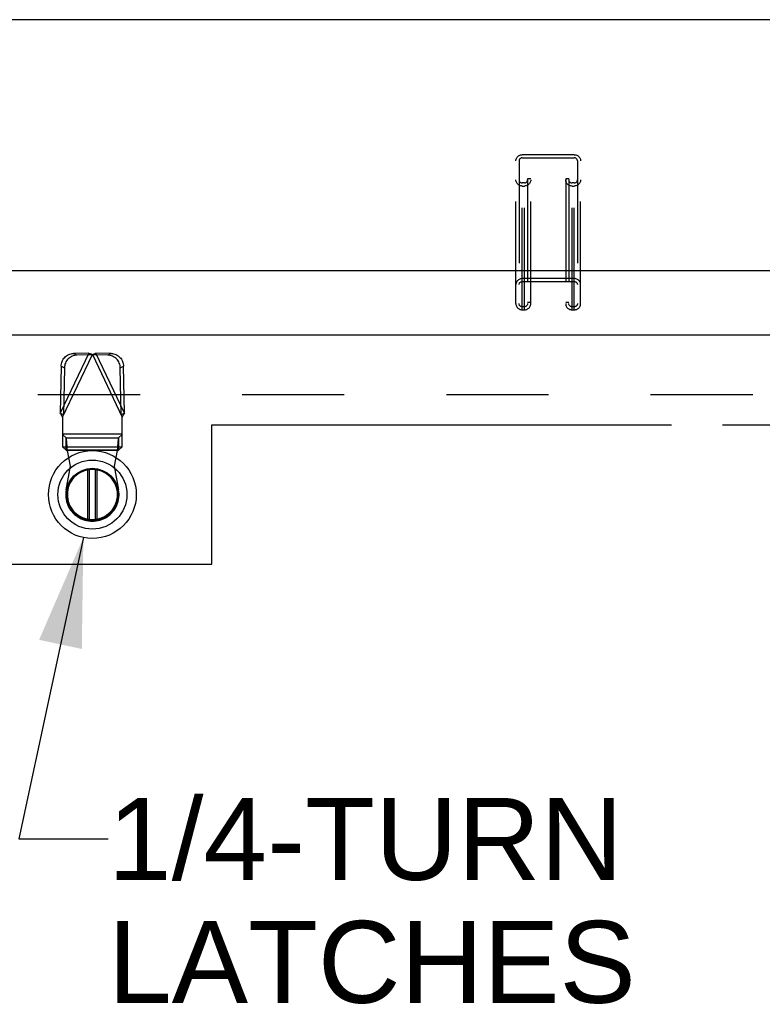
# Model space of a CAD drawing. Header units: inches. Extents: x 0 to 233, y 0 to 151.
# Tile 79 of 85: x 88 to 97, y 101 to 114. Entities that reach past the tile are written whole.
import ezdxf

# ---------------------------------------------------------------- set-up
doc = ezdxf.new("R2010")
doc.units = ezdxf.units.IN
doc.header["$LTSCALE"] = 12.808219
doc.header["$MEASUREMENT"] = 0
doc.linetypes.add('HIDDEN', pattern=[0.2, 0.1, -0.1])
doc.linetypes.add('PHANTOM', pattern=[0.8, 0.45, -0.05, 0.1, -0.05, 0.1, -0.05])
doc.layers.get('0').update_dxf_attribs({"linetype": 'CONTINUOUS'})
for name, color, linetype in [('AVAILABLE_DOOR_SPACE', 7, 'CONTINUOUS'), ('DEFAULT_2', 8, 'HIDDEN'), ('DIMENSIONS', 7, 'CONTINUOUS')]:
    doc.layers.add(name, color=color, linetype=linetype)
doc.styles.get("Standard").update_dxf_attribs({"font": 'arial.ttf'})
doc.dimstyles.get("Standard").update_dxf_attribs({"dimtxt": 1.164384, "dimasz": 1.369863, "dimexe": 0.09, "dimexo": 0.07, "dimgap": 0.09, "dimtad": 0, "dimtih": 1, "dimtoh": 1, "dimzin": 4, "dimdsep": 46, "dimtxsty": 'Standard', "dimblk": '_FILLED', "dimblk1": '_FILLED', "dimblk2": '_FILLED', "dimcen": 0.09, "dimazin": 1, "dimtp": 0.01, "dimtm": 0.01, "dimtfac": 1, "dimtofl": 0, "dimtmove": 0, "dimatfit": 3, "dimldrblk": '_FILLED', "dimfxl": 1, "dimtolj": 1, "dimtzin": 4, "dimarcsym": 0})

# ---------------------------------------------------------------- blocks, each defined once
blk = doc.blocks.new('_FILLED')
at = {"color": 0, "linetype": 'ByBlock'}
blk.add_solid([(0, 0), (-1, 0.2), (-1, -0.2)], dxfattribs=at)

msp = doc.modelspace()

# ---------------------------------------------------------------- linework, layer by layer
at = {"color": 7, "linetype": 'Continuous'}
for p, q in [((104.093, 113.544), (36.913, 113.544)), ((36.04, 110.398), (104.966, 110.398)), ((88.729, 107.279), (88.729, 107.899)), ((88.745, 107.902), (88.745, 107.277)), ((88.824, 107.277), (88.824, 107.902)), ((88.84, 107.899), (88.84, 107.279))]:
    msp.add_line(p, q, dxfattribs=at)
at = {"color": 3, "linetype": 'Continuous'}
msp.add_line((71.482, 109.59), (106.086, 109.59), dxfattribs=at)
at = {"color": 7, "linetype": 'Continuous'}
for radius in [0.551, 0.433, 0.329, 0.317]:
    msp.add_circle((88.785, 107.589), radius, dxfattribs=at)
msp.add_arc((88.785, 107.589), 0.315, 100.0787, 79.9213, dxfattribs=at)
at = {"layer": 'AVAILABLE_DOOR_SPACE', "color": 4, "linetype": 'PHANTOM'}
for p, q in [((90.284, 106.715), (90.284, 108.465)), ((90.284, 108.465), (104.378, 108.465)), ((87.284, 106.715), (90.284, 106.715))]:
    msp.add_line(p, q, dxfattribs=at)
at = {"layer": 'DEFAULT_2', "color": 8, "linetype": 'HIDDEN'}
for p, q in [((94.097, 109.983), (94.097, 111.773)), ((94.137, 111.773), (94.137, 109.983)), ((94.177, 109.905), (94.177, 111.851)), ((94.829, 111.851), (94.177, 111.851)), ((94.177, 111.812), (94.829, 111.812)), ((94.829, 109.905), (94.829, 111.851)), ((94.869, 111.773), (94.869, 109.983)), ((94.909, 109.983), (94.909, 111.773)), ((94.244, 111.549), (94.244, 109.983)), ((94.284, 111.549), (94.244, 111.549)), ((94.284, 109.983), (94.284, 111.549)), ((94.722, 111.549), (94.722, 109.983)), ((94.762, 111.549), (94.722, 111.549)), ((94.762, 111.549), (94.762, 109.983)), ((94.204, 111.497), (94.177, 111.497)), ((94.177, 111.458), (94.204, 111.458)), ((94.204, 109.905), (94.204, 111.497)), ((94.802, 109.905), (94.802, 111.497)), ((94.829, 111.497), (94.802, 111.497)), ((94.802, 111.458), (94.829, 111.458)), ((94.829, 110.298), (94.177, 110.298)), ((94.177, 110.259), (94.829, 110.259)), ((94.204, 109.944), (94.177, 109.944)), ((94.177, 109.905), (94.204, 109.905)), ((94.284, 109.996), (94.244, 109.996)), ((94.762, 109.996), (94.722, 109.996)), ((94.829, 109.944), (94.802, 109.944)), ((94.802, 109.905), (94.829, 109.905)), ((88.74, 109.36), (88.382, 108.608)), ((88.411, 108.56), (88.785, 109.347)), ((88.74, 109.36), (88.547, 109.357)), ((88.589, 109.337), (88.547, 109.357)), ((88.782, 109.341), (88.589, 109.337)), ((88.74, 109.36), (88.755, 109.356)), ((88.74, 109.36), (88.782, 109.341)), ((88.755, 109.356), (88.77, 109.352)), ((88.77, 109.352), (88.785, 109.347)), ((88.785, 109.347), (88.807, 109.354)), ((88.785, 109.347), (89.159, 108.56)), ((88.788, 109.341), (88.829, 109.36)), ((88.981, 109.337), (88.788, 109.341)), ((89.187, 108.608), (88.829, 109.36)), ((89.022, 109.357), (88.829, 109.36)), ((89.022, 109.357), (88.981, 109.337)), ((88.392, 109.198), (88.382, 108.608)), ((88.392, 109.198), (88.434, 109.178)), ((88.434, 109.178), (88.424, 108.588)), ((89.135, 109.178), (89.177, 109.198)), ((89.145, 108.588), (89.135, 109.178)), ((89.187, 108.608), (89.177, 109.198)), ((104.753, 108.84), (72.149, 108.84)), ((88.424, 108.588), (88.382, 108.608)), ((88.411, 108.56), (88.411, 108.186)), ((89.187, 108.608), (89.145, 108.588)), ((89.159, 108.186), (89.159, 108.56)), ((89.159, 108.348), (88.411, 108.348)), ((89.159, 108.344), (88.411, 108.344)), ((88.457, 108.299), (88.411, 108.341)), ((88.457, 108.144), (88.457, 108.299)), ((88.457, 108.299), (89.113, 108.299)), ((89.159, 108.341), (89.113, 108.299)), ((89.113, 108.299), (89.113, 108.144)), ((88.411, 108.189), (89.159, 108.189)), ((88.411, 108.186), (88.457, 108.144)), ((89.113, 108.144), (89.159, 108.186)), ((89.113, 108.144), (88.457, 108.144)), ((88.509, 107.943), (88.471, 108.14)), ((89.098, 108.14), (88.471, 108.14)), ((89.098, 108.14), (89.06, 107.943)), ((88.455, 107.649), (88.509, 107.943)), ((89.06, 107.943), (89.114, 107.649))]:
    msp.add_line(p, q, dxfattribs=at)
for points in [[(94.097, 111.773), (94.097, 111.784), (94.099, 111.793), (94.103, 111.803), (94.107, 111.812), (94.113, 111.82), (94.12, 111.828), (94.128, 111.835), (94.137, 111.84), (94.146, 111.845), (94.156, 111.848), (94.166, 111.85), (94.177, 111.851)], [(94.177, 111.812), (94.17, 111.812), (94.164, 111.81), (94.158, 111.808), (94.153, 111.805), (94.148, 111.801), (94.144, 111.796), (94.141, 111.791), (94.138, 111.785), (94.137, 111.78), (94.137, 111.773)], [(94.829, 111.851), (94.84, 111.85), (94.85, 111.848), (94.86, 111.845), (94.869, 111.84), (94.878, 111.835), (94.886, 111.828), (94.892, 111.82), (94.898, 111.812), (94.903, 111.803), (94.906, 111.793), (94.908, 111.784), (94.909, 111.773)], [(94.869, 111.773), (94.869, 111.78), (94.867, 111.785), (94.865, 111.791), (94.861, 111.796), (94.857, 111.801), (94.853, 111.805), (94.847, 111.808), (94.841, 111.81), (94.835, 111.812), (94.829, 111.812)], [(94.177, 111.458), (94.166, 111.459), (94.156, 111.461), (94.146, 111.464), (94.137, 111.469), (94.128, 111.474), (94.12, 111.481), (94.113, 111.489), (94.107, 111.497), (94.103, 111.506), (94.099, 111.516), (94.097, 111.525), (94.097, 111.536)], [(94.137, 111.536), (94.137, 111.529), (94.138, 111.524), (94.141, 111.518), (94.144, 111.513), (94.148, 111.508), (94.153, 111.504), (94.158, 111.501), (94.164, 111.499), (94.17, 111.497), (94.177, 111.497)], [(94.284, 111.536), (94.283, 111.525), (94.281, 111.516), (94.278, 111.506), (94.273, 111.497), (94.267, 111.489), (94.261, 111.481), (94.253, 111.474), (94.244, 111.469), (94.235, 111.464), (94.225, 111.461), (94.215, 111.459), (94.204, 111.458)], [(94.204, 111.497), (94.21, 111.497), (94.216, 111.499), (94.222, 111.501), (94.228, 111.504), (94.232, 111.508), (94.236, 111.513), (94.24, 111.518), (94.242, 111.524), (94.244, 111.529), (94.244, 111.536)], [(94.802, 111.458), (94.791, 111.459), (94.781, 111.461), (94.771, 111.464), (94.762, 111.469), (94.753, 111.474), (94.745, 111.481), (94.738, 111.489), (94.732, 111.497), (94.728, 111.506), (94.724, 111.516), (94.722, 111.525), (94.722, 111.536)], [(94.762, 111.536), (94.762, 111.529), (94.763, 111.524), (94.766, 111.518), (94.769, 111.513), (94.773, 111.508), (94.778, 111.504), (94.783, 111.501), (94.789, 111.499), (94.795, 111.497), (94.802, 111.497)], [(94.909, 111.536), (94.908, 111.525), (94.906, 111.516), (94.903, 111.506), (94.898, 111.497), (94.892, 111.489), (94.886, 111.481), (94.878, 111.474), (94.869, 111.469), (94.86, 111.464), (94.85, 111.461), (94.84, 111.459), (94.829, 111.458)], [(94.829, 111.497), (94.835, 111.497), (94.841, 111.499), (94.847, 111.501), (94.853, 111.504), (94.857, 111.508), (94.861, 111.513), (94.865, 111.518), (94.867, 111.524), (94.869, 111.529), (94.869, 111.536)], [(94.177, 110.298), (94.166, 110.297), (94.156, 110.295), (94.146, 110.292), (94.137, 110.287), (94.128, 110.282), (94.12, 110.275), (94.113, 110.268), (94.107, 110.259), (94.103, 110.25), (94.099, 110.241), (94.097, 110.231), (94.097, 110.221)], [(94.909, 110.221), (94.908, 110.231), (94.906, 110.241), (94.903, 110.25), (94.898, 110.259), (94.892, 110.268), (94.886, 110.275), (94.878, 110.282), (94.869, 110.287), (94.86, 110.292), (94.85, 110.295), (94.84, 110.297), (94.829, 110.298)], [(94.137, 110.221), (94.137, 110.227), (94.138, 110.232), (94.141, 110.238), (94.144, 110.243), (94.148, 110.248), (94.153, 110.252), (94.158, 110.255), (94.164, 110.257), (94.17, 110.259), (94.177, 110.259)], [(94.829, 110.259), (94.835, 110.259), (94.841, 110.257), (94.847, 110.255), (94.853, 110.252), (94.857, 110.248), (94.861, 110.243), (94.865, 110.238), (94.867, 110.232), (94.869, 110.227), (94.869, 110.221)], [(94.097, 109.983), (94.097, 109.972), (94.099, 109.963), (94.103, 109.953), (94.107, 109.944), (94.113, 109.936), (94.12, 109.928), (94.128, 109.921), (94.137, 109.916), (94.146, 109.911), (94.156, 109.908), (94.166, 109.906), (94.177, 109.905)], [(94.177, 109.944), (94.17, 109.945), (94.164, 109.946), (94.158, 109.948), (94.153, 109.951), (94.148, 109.955), (94.144, 109.96), (94.141, 109.965), (94.138, 109.971), (94.137, 109.977), (94.137, 109.983)], [(94.244, 109.983), (94.244, 109.977), (94.242, 109.971), (94.24, 109.965), (94.236, 109.96), (94.232, 109.955), (94.228, 109.951), (94.222, 109.948), (94.216, 109.946), (94.21, 109.945), (94.204, 109.944)], [(94.204, 109.905), (94.215, 109.906), (94.225, 109.908), (94.235, 109.911), (94.244, 109.916), (94.253, 109.921), (94.261, 109.928), (94.267, 109.936), (94.273, 109.944), (94.278, 109.953), (94.281, 109.963), (94.283, 109.972), (94.284, 109.983)], [(94.722, 109.983), (94.722, 109.972), (94.724, 109.963), (94.728, 109.953), (94.732, 109.944), (94.738, 109.936), (94.745, 109.928), (94.753, 109.921), (94.762, 109.916), (94.771, 109.911), (94.781, 109.908), (94.791, 109.906), (94.802, 109.905)], [(94.802, 109.944), (94.795, 109.945), (94.789, 109.946), (94.783, 109.948), (94.778, 109.951), (94.773, 109.955), (94.769, 109.96), (94.766, 109.965), (94.763, 109.971), (94.762, 109.977), (94.762, 109.983)], [(94.869, 109.983), (94.869, 109.977), (94.867, 109.971), (94.865, 109.965), (94.861, 109.96), (94.857, 109.955), (94.853, 109.951), (94.847, 109.948), (94.841, 109.946), (94.835, 109.945), (94.829, 109.944)], [(94.829, 109.905), (94.84, 109.906), (94.85, 109.908), (94.86, 109.911), (94.869, 109.916), (94.878, 109.921), (94.886, 109.928), (94.892, 109.936), (94.898, 109.944), (94.903, 109.953), (94.906, 109.963), (94.908, 109.972), (94.909, 109.983)], [(88.392, 109.198), (88.393, 109.213), (88.396, 109.229), (88.4, 109.244), (88.405, 109.258), (88.412, 109.272), (88.42, 109.285), (88.429, 109.298), (88.439, 109.309), (88.45, 109.32), (88.462, 109.329), (88.475, 109.337), (88.489, 109.344), (88.503, 109.349), (88.517, 109.353), (88.532, 109.356), (88.547, 109.357)], [(88.589, 109.337), (88.574, 109.336), (88.559, 109.334), (88.544, 109.33), (88.53, 109.324), (88.517, 109.317), (88.504, 109.309), (88.492, 109.3), (88.48, 109.29), (88.47, 109.278), (88.461, 109.266), (88.453, 109.252), (88.447, 109.238), (88.441, 109.224), (88.438, 109.209), (88.435, 109.194), (88.434, 109.178)], [(88.807, 109.354), (88.822, 109.358), (88.829, 109.36)], [(89.135, 109.178), (89.134, 109.194), (89.132, 109.209), (89.128, 109.224), (89.122, 109.238), (89.116, 109.252), (89.108, 109.266), (89.099, 109.278), (89.089, 109.29), (89.078, 109.3), (89.065, 109.309), (89.052, 109.317), (89.039, 109.324), (89.025, 109.33), (89.01, 109.334), (88.996, 109.336), (88.981, 109.337)], [(89.022, 109.357), (89.037, 109.356), (89.052, 109.353), (89.066, 109.349), (89.081, 109.344), (89.094, 109.337), (89.107, 109.329), (89.119, 109.32), (89.13, 109.309), (89.14, 109.298), (89.15, 109.285), (89.157, 109.272), (89.164, 109.258), (89.169, 109.244), (89.173, 109.229), (89.176, 109.213), (89.177, 109.198)], [(88.411, 108.56), (88.401, 108.576), (88.396, 108.584), (88.392, 108.592), (88.387, 108.6), (88.382, 108.608)], [(89.173, 108.584), (89.163, 108.568), (89.159, 108.56)], [(89.187, 108.608), (89.182, 108.6), (89.178, 108.592), (89.173, 108.584)], [(88.468, 108.188), (88.467, 108.203), (88.466, 108.217), (88.465, 108.231), (88.464, 108.244), (88.463, 108.256), (88.462, 108.266), (88.461, 108.276), (88.46, 108.284), (88.459, 108.291), (88.458, 108.296), (88.457, 108.299)], [(89.113, 108.299), (89.111, 108.296), (89.11, 108.291), (89.109, 108.284), (89.108, 108.276), (89.107, 108.266), (89.106, 108.256), (89.105, 108.244), (89.104, 108.231), (89.103, 108.217), (89.102, 108.203), (89.101, 108.188), (89.1, 108.172), (89.098, 108.14)], [(88.471, 108.14), (88.47, 108.156), (88.468, 108.188)], [(88.457, 108.144), (88.459, 108.144), (88.461, 108.143), (88.464, 108.143), (88.466, 108.142), (88.469, 108.141), (88.471, 108.14)], [(89.098, 108.14), (89.1, 108.141), (89.103, 108.142), (89.105, 108.143), (89.108, 108.143), (89.11, 108.144), (89.113, 108.144)]]:
    msp.add_lwpolyline(points, dxfattribs=at)
msp.add_arc((88.785, 107.589), 0.335, 169.673, 10.327, dxfattribs=at)

# ---------------------------------------------------------------- texts
at = {"layer": 'DIMENSIONS', "color": 2, "linetype": 'Continuous', "insert": (88.982, 103.783), "char_height": 1.0274, "width": 6.60742, "attachment_point": 1, "line_spacing_factor": 0.9}
msp.add_mtext('1/4-TURN\\PLATCHES', dxfattribs=at)

# ---------------------------------------------------------------- leaders
at = {"layer": 'DIMENSIONS', "color": 2, "linetype": 'Continuous', "annotation_type": 0, "has_hookline": 1, "hookline_direction": 1, "text_width": 6.44}
msp.add_leader([(88.672, 107.049), (87.862, 103.269), (88.982, 103.269)], dimstyle='Standard', override={"dimtad": 0}, dxfattribs=at)

doc.saveas('drawing.dxf')
